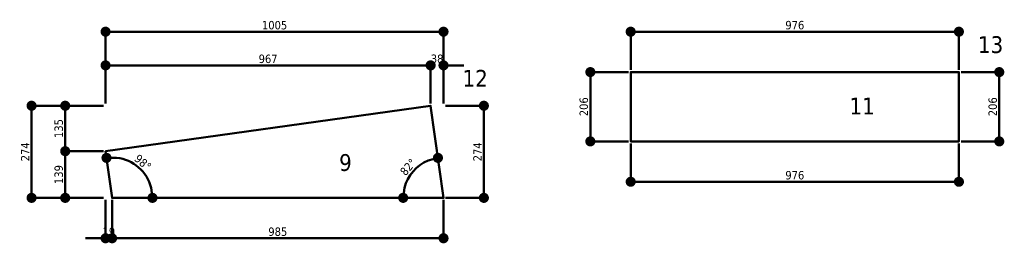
# Model space of a CAD drawing. Header units: millimetres. Extents: x 214 to 24874, y -585 to 1686.
# Tile 7 of 7: x 21946 to 24874, y 1022 to 1686. Entities that reach past the tile are written whole.
import ezdxf
from ezdxf.enums import TextEntityAlignment as Align

# ---------------------------------------------------------------- set-up
doc = ezdxf.new("R2010")
doc.units = ezdxf.units.MM
for name, color, linetype, lineweight in [('Default', 7, 'Continuous', 50), ('Stufen_Bemaßung', 7, 'Continuous', 5), ('Stufen_Beschriftung', 1, 'Continuous', 5), ('Stufen_Kontur', 5, 'Continuous', 50)]:
    doc.layers.add(name, color=color, linetype=linetype, lineweight=lineweight)
doc.styles.add('Default', font='tahoma.ttf')
doc.dimstyles.get("Standard").update_dxf_attribs({"dimtxt": 0.18, "dimasz": 0.18, "dimexe": 0.18, "dimexo": 0.0625, "dimgap": 0.09, "dimtad": 0, "dimtih": 1, "dimtoh": 1, "dimdec": 4, "dimzin": 0, "dimdsep": 46, "dimtxsty": 'Standard', "dimcen": 0.09, "dimadec": 0, "dimazin": 0, "dimtfac": 1, "dimtdec": 4, "dimtofl": 0, "dimtmove": 0, "dimatfit": 3, "dimfxl": 1, "dimtolj": 1, "dimtzin": 0, "dimarcsym": 0})

# ---------------------------------------------------------------- blocks, each defined once
blk = doc.blocks.new('_Dot')
at = {"color": 0, "linetype": 'ByBlock', "lineweight": -2}
blk.add_line((-0.5, 0), (-1, 0), dxfattribs=at)
at = {"color": 0, "linetype": 'ByBlock', "const_width": 0.5}
blk.add_lwpolyline([(-0.25, 0, 1), (0.25, 0, 1)], format="xyb", close=True, dxfattribs=at)
blk = doc.blocks.new('*D114')
at = {"layer": 'Defpoints', "color": 0}
for p in [(291.6, 393.7), (253.3, 273.7), (291.6, 273.7)]:
    blk.add_point(p, dxfattribs=at)
at = {"layer": 'Stufen_Bemaßung', "color": 0, "lineweight": -2, "ltscale": 10000}
for p, q in [((223.3, 393.7), (193.3, 393.7)), ((253.3, 279.9), (253.3, 406.2)), ((291.6, 279.9), (291.6, 406.2)), ((321.6, 393.7), (351.6, 393.7))]:
    blk.add_line(p, q, dxfattribs=at)
at = {"layer": 'Stufen_Bemaßung', "color": 0, "lineweight": -2, "xscale": 30, "yscale": 30, "zscale": 30}
blk.add_blockref('_Dot', (253.3, 393.7), dxfattribs=at)
at = {"layer": 'Stufen_Bemaßung', "color": 0, "lineweight": -2, "xscale": 30, "yscale": 30, "zscale": 30, "rotation": 180}
blk.add_blockref('_Dot', (291.6, 393.7), dxfattribs=at)
at = {"layer": 'Stufen_Bemaßung', "color": 0, "lineweight": 5, "insert": (272.5, 413), "char_height": 25, "attachment_point": 5, "style": 'Default'}
blk.add_mtext('\\A1;38', dxfattribs=at)
blk = doc.blocks.new('*D115')
at = {"layer": 'Defpoints', "color": 0}
for p in [(253.3, 393.7), (-713.3, 273.7), (253.3, 273.7)]:
    blk.add_point(p, dxfattribs=at)
at = {"layer": 'Stufen_Bemaßung', "color": 0, "lineweight": -2, "ltscale": 10000}
for p, q in [((-713.3, 279.9), (-713.3, 406.2)), ((-683.3, 393.7), (223.3, 393.7)), ((253.3, 279.9), (253.3, 406.2))]:
    blk.add_line(p, q, dxfattribs=at)
at = {"layer": 'Stufen_Bemaßung', "color": 0, "lineweight": -2, "xscale": 30, "yscale": 30, "zscale": 30, "rotation": 180}
blk.add_blockref('_Dot', (-713.3, 393.7), dxfattribs=at)
at = {"layer": 'Stufen_Bemaßung', "color": 0, "lineweight": -2, "xscale": 30, "yscale": 30, "zscale": 30}
blk.add_blockref('_Dot', (253.3, 393.7), dxfattribs=at)
at = {"layer": 'Stufen_Bemaßung', "color": 0, "lineweight": 5, "insert": (-230, 412.9), "char_height": 25, "attachment_point": 5, "style": 'Default'}
blk.add_mtext('\\A1;967', dxfattribs=at)
blk = doc.blocks.new('*D116')
at = {"layer": 'Defpoints', "color": 0}
for p in [(291.6, 493.7), (-713.3, 273.7), (291.6, 273.7)]:
    blk.add_point(p, dxfattribs=at)
at = {"layer": 'Stufen_Bemaßung', "color": 0, "lineweight": -2, "ltscale": 10000}
for p, q in [((-713.3, 279.9), (-713.3, 506.2)), ((291.6, 279.9), (291.6, 506.2)), ((-683.3, 493.7), (261.6, 493.7))]:
    blk.add_line(p, q, dxfattribs=at)
at = {"layer": 'Stufen_Bemaßung', "color": 0, "lineweight": -2, "xscale": 30, "yscale": 30, "zscale": 30, "rotation": 180}
blk.add_blockref('_Dot', (-713.3, 493.7), dxfattribs=at)
at = {"layer": 'Stufen_Bemaßung', "color": 0, "lineweight": -2, "xscale": 30, "yscale": 30, "zscale": 30}
blk.add_blockref('_Dot', (291.6, 493.7), dxfattribs=at)
at = {"layer": 'Stufen_Bemaßung', "color": 0, "lineweight": 5, "insert": (-210.8, 512.9), "char_height": 25, "attachment_point": 5, "style": 'Default'}
blk.add_mtext('\\A1;1005', dxfattribs=at)
blk = doc.blocks.new('*D117')
at = {"layer": 'Defpoints', "color": 0}
for p in [(-833.3, 273.7), (-713.3, 273.7), (-713.3, 138.6)]:
    blk.add_point(p, dxfattribs=at)
at = {"layer": 'Stufen_Bemaßung', "color": 0, "lineweight": -2, "ltscale": 10000}
for p, q in [((-719.5, 273.7), (-845.8, 273.7)), ((-833.3, 168.6), (-833.3, 243.7)), ((-719.5, 138.6), (-845.8, 138.6))]:
    blk.add_line(p, q, dxfattribs=at)
at = {"layer": 'Stufen_Bemaßung', "color": 0, "lineweight": -2, "xscale": 30, "yscale": 30, "zscale": 30}
for p, rotation in [((-833.3, 273.7), 90), ((-833.3, 138.6), 270)]:
    blk.add_blockref('_Dot', p, dxfattribs=dict(at, rotation=rotation))
at = {"layer": 'Stufen_Bemaßung', "color": 0, "lineweight": 5, "insert": (-852.5, 206.1), "char_height": 25, "attachment_point": 5, "rotation": 90, "style": 'Default'}
blk.add_mtext('\\A1;135', dxfattribs=at)
blk = doc.blocks.new('*D118')
at = {"layer": 'Defpoints', "color": 0}
for p in [(-833.3, 138.6), (-713.3, 138.6), (-713.3, 0)]:
    blk.add_point(p, dxfattribs=at)
at = {"layer": 'Stufen_Bemaßung', "color": 0, "lineweight": -2, "ltscale": 10000}
for p, q in [((-719.5, 138.6), (-845.8, 138.6)), ((-833.3, 30), (-833.3, 108.6)), ((-719.5, 0), (-845.8, 0))]:
    blk.add_line(p, q, dxfattribs=at)
at = {"layer": 'Stufen_Bemaßung', "color": 0, "lineweight": -2, "xscale": 30, "yscale": 30, "zscale": 30}
for p, rotation in [((-833.3, 138.6), 90), ((-833.3, 0), 270)]:
    blk.add_blockref('_Dot', p, dxfattribs=dict(at, rotation=rotation))
at = {"layer": 'Stufen_Bemaßung', "color": 0, "lineweight": 5, "insert": (-852.5, 69.3), "char_height": 25, "attachment_point": 5, "rotation": 90, "style": 'Default'}
blk.add_mtext('\\A1;139', dxfattribs=at)
blk = doc.blocks.new('*D119')
at = {"layer": 'Defpoints', "color": 0}
for p in [(-933.3, 273.7), (-713.3, 273.7), (-713.3, 0)]:
    blk.add_point(p, dxfattribs=at)
at = {"layer": 'Stufen_Bemaßung', "color": 0, "lineweight": -2, "ltscale": 10000}
for p, q in [((-719.5, 273.7), (-945.8, 273.7)), ((-933.3, 30), (-933.3, 243.7)), ((-719.5, 0), (-945.8, 0))]:
    blk.add_line(p, q, dxfattribs=at)
at = {"layer": 'Stufen_Bemaßung', "color": 0, "lineweight": -2, "xscale": 30, "yscale": 30, "zscale": 30}
for p, rotation in [((-933.3, 273.7), 90), ((-933.3, 0), 270)]:
    blk.add_blockref('_Dot', p, dxfattribs=dict(at, rotation=rotation))
at = {"layer": 'Stufen_Bemaßung', "color": 0, "lineweight": 5, "insert": (-952.3, 136.8), "char_height": 25, "attachment_point": 5, "rotation": 90, "style": 'Default'}
blk.add_mtext('\\A1;274', dxfattribs=at)
blk = doc.blocks.new('*D120')
at = {"layer": 'Defpoints', "color": 0}
for p in [(-713.3, 0), (-693.9, 0), (-693.9, -120)]:
    blk.add_point(p, dxfattribs=at)
at = {"layer": 'Stufen_Bemaßung', "color": 0, "lineweight": -2, "ltscale": 10000}
for p, q in [((-713.3, -6.3), (-713.3, -132.5)), ((-693.9, -6.3), (-693.9, -132.5)), ((-743.3, -120), (-773.3, -120)), ((-663.9, -120), (-633.9, -120))]:
    blk.add_line(p, q, dxfattribs=at)
at = {"layer": 'Stufen_Bemaßung', "color": 0, "lineweight": -2, "xscale": 30, "yscale": 30, "zscale": 30}
blk.add_blockref('_Dot', (-713.3, -120), dxfattribs=at)
at = {"layer": 'Stufen_Bemaßung', "color": 0, "lineweight": -2, "xscale": 30, "yscale": 30, "zscale": 30, "rotation": 180}
blk.add_blockref('_Dot', (-693.9, -120), dxfattribs=at)
at = {"layer": 'Stufen_Bemaßung', "color": 0, "lineweight": 5, "insert": (-703.6, -100.8), "char_height": 25, "attachment_point": 5, "style": 'Default'}
blk.add_mtext('\\A1;19', dxfattribs=at)
blk = doc.blocks.new('*D121')
at = {"layer": 'Defpoints', "color": 0}
for p in [(-693.9, 0), (291.6, 0), (291.6, -120)]:
    blk.add_point(p, dxfattribs=at)
at = {"layer": 'Stufen_Bemaßung', "color": 0, "lineweight": -2, "ltscale": 10000}
for p, q in [((-693.9, -6.3), (-693.9, -132.5)), ((291.6, -6.3), (291.6, -132.5)), ((-663.9, -120), (261.6, -120))]:
    blk.add_line(p, q, dxfattribs=at)
at = {"layer": 'Stufen_Bemaßung', "color": 0, "lineweight": -2, "xscale": 30, "yscale": 30, "zscale": 30, "rotation": 180}
blk.add_blockref('_Dot', (-693.9, -120), dxfattribs=at)
at = {"layer": 'Stufen_Bemaßung', "color": 0, "lineweight": -2, "xscale": 30, "yscale": 30, "zscale": 30}
blk.add_blockref('_Dot', (291.6, -120), dxfattribs=at)
at = {"layer": 'Stufen_Bemaßung', "color": 0, "lineweight": 5, "insert": (-201.2, -100.7), "char_height": 25, "attachment_point": 5, "style": 'Default'}
blk.add_mtext('\\A1;985', dxfattribs=at)
blk = doc.blocks.new('*D122')
at = {"layer": 'Defpoints', "color": 0}
for p in [(291.6, 273.7), (411.6, 273.7), (291.6, 0)]:
    blk.add_point(p, dxfattribs=at)
at = {"layer": 'Stufen_Bemaßung', "color": 0, "lineweight": -2, "ltscale": 10000}
for p, q in [((297.8, 273.7), (424.1, 273.7)), ((411.6, 30), (411.6, 243.7)), ((297.8, 0), (424.1, 0))]:
    blk.add_line(p, q, dxfattribs=at)
at = {"layer": 'Stufen_Bemaßung', "color": 0, "lineweight": -2, "xscale": 30, "yscale": 30, "zscale": 30}
for p, rotation in [((411.6, 273.7), 90), ((411.6, 0), 270)]:
    blk.add_blockref('_Dot', p, dxfattribs=dict(at, rotation=rotation))
at = {"layer": 'Stufen_Bemaßung', "color": 0, "lineweight": 5, "insert": (392.6, 136.8), "char_height": 25, "attachment_point": 5, "rotation": 90, "style": 'Default'}
blk.add_mtext('\\A1;274', dxfattribs=at)
blk = doc.blocks.new('*D123')
at = {"layer": 'Defpoints', "color": 0}
for p in [(275, 118.8), (222.2, 97.9), (171.6, 0), (291.6, 0)]:
    blk.add_point(p, dxfattribs=at)
at = {"layer": 'Stufen_Bemaßung', "color": 0, "lineweight": -2, "ltscale": 10000}
for p, q in [((275, 126.1), (275, 131.3)), ((171.6, 7.2), (171.6, 12.5))]:
    blk.add_line(p, q, dxfattribs=at)
blk.add_arc((291.6, 0), 120, 112.3147, 165.6385, dxfattribs=at)
at = {"layer": 'Stufen_Bemaßung', "color": 0, "lineweight": -2, "xscale": 30, "yscale": 30, "zscale": 30}
for p, rotation in [((275, 118.8), 15.13395229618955), ((171.6, 0), 262.8192442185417)]:
    blk.add_blockref('_Dot', p, dxfattribs=dict(at, rotation=rotation))
at = {"layer": 'Stufen_Bemaßung', "color": 0, "lineweight": 5, "insert": (186.5, 91.4), "char_height": 25, "attachment_point": 5, "rotation": 48.9766, "style": 'Default'}
blk.add_mtext('\\A1;82%%d', dxfattribs=at)
blk = doc.blocks.new('*D124')
at = {"layer": 'Defpoints', "color": 0}
for p in [(-710.5, 118.8), (-592.9, 64.7), (-693.9, 0), (-573.9, 0)]:
    blk.add_point(p, dxfattribs=at)
at = {"layer": 'Stufen_Bemaßung', "color": 0, "lineweight": -2, "ltscale": 10000}
for p, q in [((-710.5, 126.1), (-710.5, 131.3)), ((-573.9, 7.2), (-573.9, 12.5))]:
    blk.add_line(p, q, dxfattribs=at)
blk.add_arc((-693.9, 0), 120, 14.3615, 83.5917, dxfattribs=at)
at = {"layer": 'Stufen_Bemaßung', "color": 0, "lineweight": -2, "xscale": 30, "yscale": 30, "zscale": 30}
for p, rotation in [((-710.5, 118.8), 180.772440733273), ((-573.9, 0), 277.1807557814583)]:
    blk.add_blockref('_Dot', p, dxfattribs=dict(at, rotation=rotation))
at = {"layer": 'Stufen_Bemaßung', "color": 0, "lineweight": 5, "insert": (-602.5, 105.1), "char_height": 25, "attachment_point": 5, "rotation": 318.9766, "style": 'Default'}
blk.add_mtext('\\A1;98%%d', dxfattribs=at)
blk = doc.blocks.new('*D125')
at = {"layer": 'Defpoints', "color": 0}
for p in [(288, 325.9), (-688, 205.9), (288, 205.9)]:
    blk.add_point(p, dxfattribs=at)
at = {"layer": 'Stufen_Bemaßung', "color": 0, "lineweight": -2, "ltscale": 10000}
for p, q in [((-688, 212.2), (-688, 338.4)), ((-658, 325.9), (258, 325.9)), ((288, 212.2), (288, 338.4))]:
    blk.add_line(p, q, dxfattribs=at)
at = {"layer": 'Stufen_Bemaßung', "color": 0, "lineweight": -2, "xscale": 30, "yscale": 30, "zscale": 30, "rotation": 180}
blk.add_blockref('_Dot', (-688, 325.9), dxfattribs=at)
at = {"layer": 'Stufen_Bemaßung', "color": 0, "lineweight": -2, "xscale": 30, "yscale": 30, "zscale": 30}
blk.add_blockref('_Dot', (288, 325.9), dxfattribs=at)
at = {"layer": 'Stufen_Bemaßung', "color": 0, "lineweight": 5, "insert": (-200, 345.2), "char_height": 25, "attachment_point": 5, "style": 'Default'}
blk.add_mtext('\\A1;976', dxfattribs=at)
blk = doc.blocks.new('*D126')
at = {"layer": 'Defpoints', "color": 0}
for p in [(-808, 205.9), (-688, 205.9), (-688, 0)]:
    blk.add_point(p, dxfattribs=at)
at = {"layer": 'Stufen_Bemaßung', "color": 0, "lineweight": -2, "ltscale": 10000}
for p, q in [((-694.3, 205.9), (-820.5, 205.9)), ((-808, 30), (-808, 175.9)), ((-694.3, 0), (-820.5, 0))]:
    blk.add_line(p, q, dxfattribs=at)
at = {"layer": 'Stufen_Bemaßung', "color": 0, "lineweight": -2, "xscale": 30, "yscale": 30, "zscale": 30}
for p, rotation in [((-808, 205.9), 90), ((-808, 0), 270)]:
    blk.add_blockref('_Dot', p, dxfattribs=dict(at, rotation=rotation))
at = {"layer": 'Stufen_Bemaßung', "color": 0, "lineweight": 5, "insert": (-827.3, 103), "char_height": 25, "attachment_point": 5, "rotation": 90, "style": 'Default'}
blk.add_mtext('\\A1;206', dxfattribs=at)
blk = doc.blocks.new('*D127')
at = {"layer": 'Defpoints', "color": 0}
for p in [(-688, 0), (288, 0), (288, -120)]:
    blk.add_point(p, dxfattribs=at)
at = {"layer": 'Stufen_Bemaßung', "color": 0, "lineweight": -2, "ltscale": 10000}
for p, q in [((-688, -6.3), (-688, -132.5)), ((288, -6.3), (288, -132.5)), ((-658, -120), (258, -120))]:
    blk.add_line(p, q, dxfattribs=at)
at = {"layer": 'Stufen_Bemaßung', "color": 0, "lineweight": -2, "xscale": 30, "yscale": 30, "zscale": 30, "rotation": 180}
blk.add_blockref('_Dot', (-688, -120), dxfattribs=at)
at = {"layer": 'Stufen_Bemaßung', "color": 0, "lineweight": -2, "xscale": 30, "yscale": 30, "zscale": 30}
blk.add_blockref('_Dot', (288, -120), dxfattribs=at)
at = {"layer": 'Stufen_Bemaßung', "color": 0, "lineweight": 5, "insert": (-200, -100.7), "char_height": 25, "attachment_point": 5, "style": 'Default'}
blk.add_mtext('\\A1;976', dxfattribs=at)
blk = doc.blocks.new('*D128')
at = {"layer": 'Defpoints', "color": 0}
for p in [(288, 205.9), (408, 205.9), (288, 0)]:
    blk.add_point(p, dxfattribs=at)
at = {"layer": 'Stufen_Bemaßung', "color": 0, "lineweight": -2, "ltscale": 10000}
for p, q in [((294.2, 205.9), (420.5, 205.9)), ((408, 30), (408, 175.9)), ((294.2, 0), (420.5, 0))]:
    blk.add_line(p, q, dxfattribs=at)
at = {"layer": 'Stufen_Bemaßung', "color": 0, "lineweight": -2, "xscale": 30, "yscale": 30, "zscale": 30}
for p, rotation in [((408, 205.9), 90), ((408, 0), 270)]:
    blk.add_blockref('_Dot', p, dxfattribs=dict(at, rotation=rotation))
at = {"layer": 'Stufen_Bemaßung', "color": 0, "lineweight": 5, "insert": (388.7, 103), "char_height": 25, "attachment_point": 5, "rotation": 90, "style": 'Default'}
blk.add_mtext('\\A1;206', dxfattribs=at)
blk = doc.blocks.new('Stufe 9')
at = {"layer": 'Stufen_Kontur', "linetype": 'Continuous'}
blk.add_lwpolyline([(0, 0), (291.57803, 0), (253.34414, 273.67015), (-713.26813, 138.62676), (-693.90087, 0)], close=True, dxfattribs=at)
at = {"layer": 'Stufen_Beschriftung', "lineweight": 13, "ltscale": 10000, "style": 'Default'}
blk.add_text('12', height=50, dxfattribs=at).set_placement((348.14657, 330.23869))
at = {"layer": 'Stufen_Beschriftung', "color": 96, "lineweight": 13, "ltscale": 10000, "true_color": 0x008000, "transparency": 33554687, "style": 'Default'}
blk.add_text('9', height=50, dxfattribs=at).set_placement((0, 80), align=Align.CENTER)
at = {"layer": 'Stufen_Bemaßung', "lineweight": 5, "ltscale": 10000}
for base, p1, p2, picture, middle in [((291.57803, 493.67015), (-713.26813, 273.67015), (291.57803, 273.67015), '*D116', (-210.84505, 493.67015)), ((253.34414, 393.67015), (-713.26813, 273.67015), (253.34414, 273.67015), '*D115', (-229.962, 393.67015)), ((291.57803, 393.67015), (253.34414, 273.67015), (291.57803, 273.67015), '*D114', (272.46108, 393.67015)), ((-693.90087, -120), (-713.26813, 0), (-693.90087, 0), '*D120', (-703.5845, -120)), ((291.57803, -120), (-693.90087, 0), (291.57803, 0), '*D121', (-201.16142, -120))]:
    dim = blk.add_linear_dim(base=base, p1=p1, p2=p2, dimstyle='Standard', override={"dimscale": 10, "dimtxt": 2.5, "dimasz": 3, "dimexe": 1.25, "dimexo": 0.625, "dimgap": 0.625, "dimtad": 1, "dimjust": 0, "dimtih": 0, "dimtoh": 0, "dimdec": 0, "dimlfac": 1, "dimzin": 8, "dimlunit": 2, "dimpost": '', "dimtxsty": 'Default', "dimblk": 'Dot', "dimsah": 0, "dimse1": 0, "dimse2": 0, "dimclrt": 0, "dimtol": 0, "dimlim": 0, "dimtp": 0, "dimtm": 0, "dimtfac": 1, "dimtdec": 3, "dimtix": 0, "dimtzin": 8}, dxfattribs=at)
    dim.commit()
    dim.dimension.update_dxf_attribs({"geometry": picture, "text_midpoint": middle, "dimtype": 160})
for base, p1, p2, picture, middle in [((-933.26813, 273.67015), (-713.26813, 0), (-713.26813, 273.67015), '*D119', (-933.26813, 136.83508)), ((-833.26813, 273.67015), (-713.26813, 138.62676), (-713.26813, 273.67015), '*D117', (-833.26813, 206.14846)), ((411.57803, 273.67015), (291.57803, 0), (291.57803, 273.67015), '*D122', (411.57803, 136.83508)), ((-833.26813, 138.62676), (-713.26813, 0), (-713.26813, 138.62676), '*D118', (-833.26813, 69.31338))]:
    dim = blk.add_linear_dim(base=base, p1=p1, p2=p2, angle=90, dimstyle='Standard', override={"dimscale": 10, "dimtxt": 2.5, "dimasz": 3, "dimexe": 1.25, "dimexo": 0.625, "dimgap": 0.625, "dimtad": 1, "dimjust": 0, "dimtih": 0, "dimtoh": 0, "dimdec": 0, "dimlfac": 1, "dimzin": 8, "dimlunit": 2, "dimpost": '', "dimtxsty": 'Default', "dimblk": 'Dot', "dimsah": 0, "dimse1": 0, "dimse2": 0, "dimclrt": 0, "dimtol": 0, "dimlim": 0, "dimtp": 0, "dimtm": 0, "dimtfac": 1, "dimtdec": 3, "dimtix": 0, "dimtzin": 8}, dxfattribs=at)
    dim.commit()
    dim.dimension.update_dxf_attribs({"geometry": picture, "text_midpoint": middle, "dimtype": 160})
for base, center, p1, p2, picture, middle in [((-592.86425, 64.74257), (-693.90087, 0), (-573.90087, 0), (-710.50457, 118.84577), '*D124', (-615.13681, 90.53299)), ((222.23147, 97.93393), (291.57803, 0), (274.97433, 118.84577), (171.57803, 0), '*D123', (201.04504, 78.76407))]:
    dim = blk.add_angular_dim_3p(base=base, center=center, p1=p1, p2=p2, dimstyle='Standard', override={"dimscale": 10, "dimtxt": 2.5, "dimasz": 3, "dimexe": 1.25, "dimexo": 0.725, "dimgap": 0.625, "dimtad": 1, "dimjust": 0, "dimtih": 0, "dimtoh": 0, "dimlfac": 1, "dimlunit": 2, "dimpost": '', "dimtxsty": 'Default', "dimblk": 'Dot', "dimsah": 0, "dimse1": 0, "dimse2": 0, "dimclrt": 0, "dimaunit": 0, "dimadec": 1, "dimazin": 2, "dimtol": 0, "dimlim": 0, "dimtp": 0, "dimtm": 0, "dimtfac": 1, "dimtdec": 3, "dimtix": 0, "dimtzin": 8}, dxfattribs=at)
    dim.commit()
    dim.dimension.update_dxf_attribs({"geometry": picture, "text_midpoint": middle, "dimtype": 165})
blk = doc.blocks.new('Stufe 11')
at = {"layer": 'Stufen_Kontur', "linetype": 'Continuous'}
blk.add_lwpolyline([(0, 0), (288, 0), (288, 205.9), (-688, 205.9), (-688, 0)], close=True, dxfattribs=at)
at = {"layer": 'Stufen_Beschriftung', "lineweight": 13, "ltscale": 10000, "style": 'Default'}
blk.add_text('13', height=50, dxfattribs=at).set_placement((344.6, 262.5))
at = {"layer": 'Stufen_Beschriftung', "color": 96, "lineweight": 13, "ltscale": 10000, "true_color": 0x008000, "transparency": 33554687, "style": 'Default'}
blk.add_text('11', height=50, dxfattribs=at).set_placement((0, 80), align=Align.CENTER)
at = {"layer": 'Stufen_Bemaßung', "lineweight": 5, "ltscale": 10000}
for base, p1, p2, picture, middle in [((288, 325.9), (-688, 205.9), (288, 205.9), '*D125', (-200, 325.9)), ((288, -120), (-688, 0), (288, 0), '*D127', (-200, -120))]:
    dim = blk.add_linear_dim(base=base, p1=p1, p2=p2, dimstyle='Standard', override={"dimscale": 10, "dimtxt": 2.5, "dimasz": 3, "dimexe": 1.25, "dimexo": 0.625, "dimgap": 0.625, "dimtad": 1, "dimjust": 0, "dimtih": 0, "dimtoh": 0, "dimdec": 0, "dimlfac": 1, "dimzin": 8, "dimlunit": 2, "dimpost": '', "dimtxsty": 'Default', "dimblk": 'Dot', "dimsah": 0, "dimse1": 0, "dimse2": 0, "dimclrt": 0, "dimtol": 0, "dimlim": 0, "dimtp": 0, "dimtm": 0, "dimtfac": 1, "dimtdec": 3, "dimtix": 0, "dimtzin": 8}, dxfattribs=at)
    dim.commit()
    dim.dimension.update_dxf_attribs({"geometry": picture, "text_midpoint": middle, "dimtype": 160})
for base, p1, p2, picture, middle in [((-808, 205.9), (-688, 0), (-688, 205.9), '*D126', (-808, 103)), ((408, 205.9), (288, 0), (288, 205.9), '*D128', (408, 103))]:
    dim = blk.add_linear_dim(base=base, p1=p1, p2=p2, angle=90, dimstyle='Standard', override={"dimscale": 10, "dimtxt": 2.5, "dimasz": 3, "dimexe": 1.25, "dimexo": 0.625, "dimgap": 0.625, "dimtad": 1, "dimjust": 0, "dimtih": 0, "dimtoh": 0, "dimdec": 0, "dimlfac": 1, "dimzin": 8, "dimlunit": 2, "dimpost": '', "dimtxsty": 'Default', "dimblk": 'Dot', "dimsah": 0, "dimse1": 0, "dimse2": 0, "dimclrt": 0, "dimtol": 0, "dimlim": 0, "dimtp": 0, "dimtm": 0, "dimtfac": 1, "dimtdec": 3, "dimtix": 0, "dimtzin": 8}, dxfattribs=at)
    dim.commit()
    dim.dimension.update_dxf_attribs({"geometry": picture, "text_midpoint": middle, "dimtype": 160})

msp = doc.modelspace()

# ---------------------------------------------------------------- block references
at = {"layer": 'Default'}
for name, p in [('Stufe 9', (22914.5, 1156.9)), ('Stufe 11', (24450.7, 1324.7))]:
    msp.add_blockref(name, p, dxfattribs=at)

doc.saveas('drawing.dxf')
